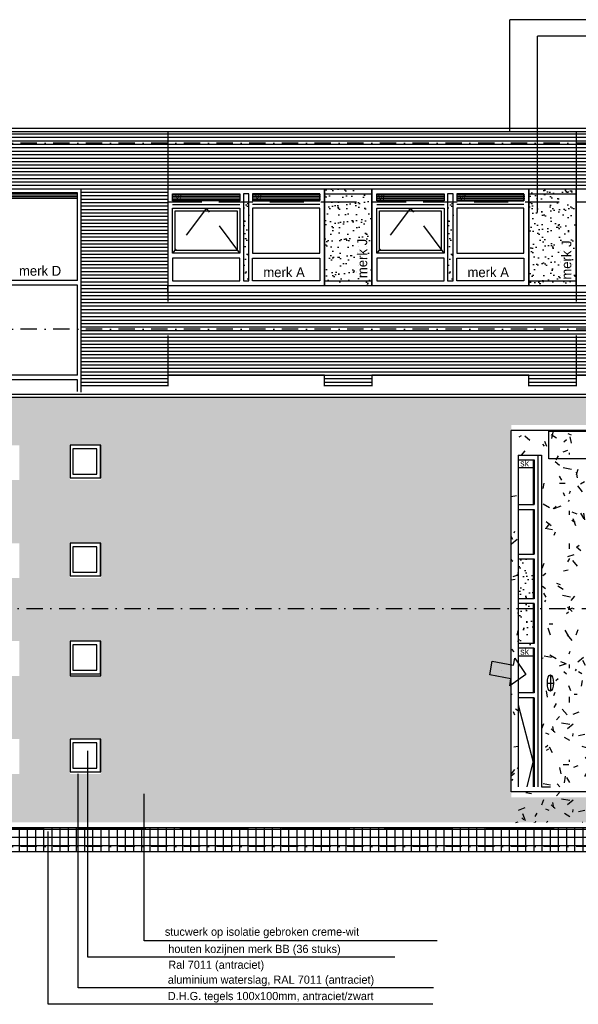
# Model space of a CAD drawing. Extents: x 0 to 140000, y 0 to 84100.
# Tile 16 of 48: x 28354 to 38614, y 41632 to 59721. Entities that reach past the tile are written whole.
import ezdxf
from ezdxf.enums import TextEntityAlignment as Align

# ---------------------------------------------------------------- set-up
doc = ezdxf.new("R2010")
doc.units = 0
doc.header["$LTSCALE"] = 100
doc.header["$MEASUREMENT"] = 0
for name, pattern in [('B0201', [50, 31.25, -6.25, 6.25, -6.25]), ('B0701', [9.375, 6.25, -3.125]), ('B0703', [18.75, 12.5, -6.25]), ('DASHDOTX2', [2, 1, -0.5, 0, -0.5]), ('TEGELS', [4, 2, -2])]:
    doc.linetypes.add(name, pattern=pattern)
doc.layers.get('0').update_dxf_attribs({"linetype": 'CONTINUOUS'})
for name, color, linetype in [('AA21----_BUITENWAND', 7, 'CONTINUOUS'), ('AA31----_BUITENKOZ', 7, 'CONTINUOUS'), ('AA31----_BUITENKOZIJ', 7, 'CONTINUOUS'), ('AL$0A---_WIJZIGINGEN', 2, 'CONTINUOUS'), ('AL$1A---_ALGEMEEN', 1, 'CONTINUOUS'), ('AL$7A---_STRAMIEN', 1, 'B0201'), ('AL$8A---_HULPLIJNEN', 1, 'CONTINUOUS'), ('AL11----_GRONDWERK', 4, 'CONTINUOUS'), ('AL21----_BUITENWAND', 2, 'CONTINUOUS'), ('AL31----_BUITENKOZ', 7, 'CONTINUOUS'), ('AL31----_BUITENKOZIJ', 7, 'CONTINUOUS'), ('AL32----_BINNENKOZ', 7, 'CONTINUOUS'), ('AT$0A---_WIJZIGINGEN', 7, 'CONTINUOUS'), ('AT$1A---_ALGEMEEN', 7, 'CONTINUOUS'), ('AT$1A---_TEKST', 2, 'CONTINUOUS'), ('DLLATATIE', 3, 'B0703'), ('NOODVERLICHTING', 2, 'CONTINUOUS'), ('VENTILATIE', 1, 'CONTINUOUS'), ('ZONWERING', 4, 'TEGELS')]:
    doc.layers.add(name, color=color, linetype=linetype)
doc.styles.add('00_100', font='B-GBP.shx', dxfattribs={"height": 120})
doc.styles.add('01_100', font='B-GBP.shx', dxfattribs={"height": 180})
doc.styles.add('02_100', font='B-GBP.shx', dxfattribs={"height": 250})
doc.styles.add('03_AT', font='B-GBP')
pattern_1 = [(0, (1224, 816), (748, 1292), [68, -1139, 51, -493, 102, -1207]), (10, (901, 1513), (457.165, 1616.95), [119, -289, 153, -901, 85, -1122]), (20, (731, 969), (756.335, 1252.199), [136, -935, 119, -697, 85, -544]), (30, (1224, 867), (-124.492, 1439.627), [85, -561, 68, -833, 51, -1105]), (40, (748, 1241), (191.737, 1226.099), [68, -748, 51, -476, 136, -867]), (50, (1003, 629), (-454.738, 1335.823), [34, -629, 85, -1037, 102, -527]), (60, (1054, 748), (-563.68, 1267.677), [85, -697, 34, -816, 68, -629]), (70, (867, 544), (-622.723, 1221.659), [51, -323, 102, -544, 68, -748]), (80, (952, 1547), (-1181.87, 933.41), [119, -748, 51, -884, 102, -833]), (90, (1054, 816), (-1496, 629), [102, -527, 68, -1037, 34, -1054]), (100, (782, 1343), (-1405.172, 822.49), [119, -663, 102, -544, 119, -1241]), (110, (663, 374), (-1362.495, 462.916), [136, -442, 68, -901, 102, -986]), (120, (204, 578), (-1624.35, 161.456), [85, -1139, 102, -527, 119, -697]), (130, (578, 204), (-1581.611, 403.841), [51, -374, 68, -731, 136, -952]), (140, (68, 1564), (-1250.049, -193.832), [102, -612, 119, -527, 68, -714]), (150, (1479, 102), (-1160.675, -684.348), [68, -476, 136, -1054, 119, -969]), (160, (357, 1054), (-1348.106, -920.43), [102, -714, 85, -646, 68, -1037]), (170, (459, 646), (-1221.983, -958.365), [153, -561, 102, -765, 136, -748])]

# ---------------------------------------------------------------- blocks, each defined once
blk = doc.blocks.new('AS00S005')
at = {"layer": 'AL$0A---_WIJZIGINGEN'}
blk.add_lwpolyline([(0, 0), (-5.12, -5.12), (-5.12, -2.56), (-13.06, -2.56), (-13.06, 2.56), (-5.12, 2.56), (-5.12, 5.12)], close=True, dxfattribs=at)
at = {"layer": 'AT$0A---_WIJZIGINGEN', "color": 3, "style": '03_AT'}
blk.add_attdef('NUMMER', text='', height=3.5, dxfattribs=at).set_placement((-8.98, -0.06), align=Align.MIDDLE)

msp = doc.modelspace()

# ---------------------------------------------------------------- hatches: boundary and pattern name
at = {"layer": 'AA21----_BUITENWAND'}
h = msp.add_hatch(dxfattribs=at)
h.set_pattern_fill('TEXTURE,_O', color=1, scale=1700, double=1)
h.set_pattern_definition(pattern_1)
h.paths.add_polyline_path([(37381, 52273.6), (44628.6, 52273.6), (44628.6, 52779.2), (16275.1, 52779.2), (16275.1, 48903.6), (37381, 48903.6)])
h.paths.add_polyline_path([(29841.7, 50103.6), (29841.7, 49503.6), (29841.7, 49463.6), (29278, 49463.6), (29278, 49503.6), (29278, 50103.6)], flags=16)
h.paths.add_polyline_path([(29841.7, 51263.6), (29278, 51263.6), (29278, 51303.6), (29278, 51903.6), (29841.7, 51903.6), (29841.7, 51303.6)], flags=16)
h.paths.add_polyline_path([(29805.6, 50036.6), (29805.6, 49570.6), (29369.4, 49570.6), (29369.4, 50036.6)], flags=0)
h.paths.add_polyline_path([(29805.6, 51370.6), (29369.4, 51370.6), (29369.4, 51836.6), (29805.6, 51836.6)], flags=0)
h.paths.add_polyline_path([(28345.2, 50103.6), (28345.2, 49503.6), (28345.2, 49463.6), (27783.9, 49463.6), (27783.9, 49503.6), (27783.9, 50103.6)], flags=16)
h.paths.add_polyline_path([(28345.2, 51263.6), (27783.9, 51263.6), (27783.9, 51303.6), (27783.9, 51903.6), (28345.2, 51903.6), (28345.2, 51303.6)], flags=16)
h.paths.add_polyline_path([(28309.8, 50036.6), (28309.8, 49570.6), (27876.7, 49570.6), (27876.7, 50036.6)], flags=0)
h.paths.add_polyline_path([(28309.8, 51370.6), (27876.7, 51370.6), (27876.7, 51836.6), (28309.8, 51836.6)], flags=0)
h.paths.add_polyline_path([(26856.3, 50103.6), (26856.3, 49503.6), (26856.3, 49463.6), (26301, 49463.6), (26301, 49503.6), (26301, 50103.6)], flags=16)
h.paths.add_polyline_path([(26856.3, 51263.6), (26301, 51263.6), (26301, 51303.6), (26301, 51903.6), (26856.3, 51903.6), (26856.3, 51303.6)], flags=16)
h.paths.add_polyline_path([(26823.7, 50036.6), (26823.7, 49570.6), (26393.6, 49570.6), (26393.6, 50036.6)], flags=0)
h.paths.add_polyline_path([(26823.7, 51370.6), (26393.6, 51370.6), (26393.6, 51836.6), (26823.7, 51836.6)], flags=0)
h.paths.add_polyline_path([(25378.3, 50103.6), (25378.3, 49503.6), (25378.3, 49463.6), (24826.5, 49463.6), (24826.5, 49503.6), (24826.5, 50103.6)], flags=16)
h.paths.add_polyline_path([(25378.3, 51263.6), (24826.5, 51263.6), (24826.5, 51303.6), (24826.5, 51903.6), (25378.3, 51903.6), (25378.3, 51303.6)], flags=16)
h.paths.add_polyline_path([(25346.5, 50036.6), (25346.5, 49570.6), (24922.8, 49570.6), (24922.8, 50036.6)], flags=0)
h.paths.add_polyline_path([(25346.5, 51370.6), (24922.8, 51370.6), (24922.8, 51836.6), (25346.5, 51836.6)], flags=0)
h.paths.add_polyline_path([(23911.8, 50103.6), (23911.8, 49503.6), (23911.8, 49463.6), (23362.9, 49463.6), (23362.9, 49503.6), (23362.9, 50103.6)], flags=16)
h.paths.add_polyline_path([(23911.8, 51263.6), (23362.9, 51263.6), (23362.9, 51303.6), (23362.9, 51903.6), (23911.8, 51903.6), (23911.8, 51303.6)], flags=16)
h.paths.add_polyline_path([(23882, 50036.6), (23882, 49570.6), (23457.4, 49570.6), (23457.4, 50036.6)], flags=0)
h.paths.add_polyline_path([(23882, 51370.6), (23457.4, 51370.6), (23457.4, 51836.6), (23882, 51836.6)], flags=0)
h.paths.add_polyline_path([(22456, 50103.6), (22456, 49503.6), (22456, 49463.6), (21912.8, 49463.6), (21912.8, 49503.6), (21912.8, 50103.6)], flags=16)
h.paths.add_polyline_path([(22456, 51263.6), (21912.8, 51263.6), (21912.8, 51303.6), (21912.8, 51903.6), (22456, 51903.6), (22456, 51303.6)], flags=16)
h.paths.add_polyline_path([(22428.2, 50036.6), (22428.2, 49570.6), (22007.6, 49570.6), (22007.6, 50036.6)], flags=0)
h.paths.add_polyline_path([(22428.2, 51370.6), (22007.6, 51370.6), (22007.6, 51836.6), (22428.2, 51836.6)], flags=0)
h.paths.add_polyline_path([(21012.7, 50103.6), (21012.7, 49503.6), (21012.7, 49463.6), (20472.6, 49463.6), (20472.6, 49503.6), (20472.6, 50103.6)], flags=16)
h.paths.add_polyline_path([(21012.7, 51263.6), (20472.6, 51263.6), (20472.6, 51303.6), (20472.6, 51903.6), (21012.7, 51903.6), (21012.7, 51303.6)], flags=16)
h.paths.add_polyline_path([(20987.1, 50036.6), (20987.1, 49570.6), (20568.4, 49570.6), (20568.4, 50036.6)], flags=0)
h.paths.add_polyline_path([(20987.1, 51370.6), (20568.4, 51370.6), (20568.4, 51836.6), (20987.1, 51836.6)], flags=0)
h.paths.add_polyline_path([(19581.4, 50103.6), (19581.4, 49503.6), (19581.4, 49463.6), (19045.5, 49463.6), (19045.5, 49503.6), (19045.5, 50103.6)], flags=16)
h.paths.add_polyline_path([(19581.4, 51263.6), (19045.5, 51263.6), (19045.5, 51303.6), (19045.5, 51903.6), (19581.4, 51903.6), (19581.4, 51303.6)], flags=16)
h.paths.add_polyline_path([(19556.4, 50036.6), (19556.4, 49570.6), (19142, 49570.6), (19142, 50036.6)], flags=0)
h.paths.add_polyline_path([(19556.4, 51370.6), (19142, 51370.6), (19142, 51836.6), (19556.4, 51836.6)], flags=0)
h.paths.add_polyline_path([(18213, 50103.6), (18213, 49503.6), (18213, 49463.6), (17683.4, 49463.6), (17683.4, 49503.6), (17683.4, 50103.6)], flags=16)
h.paths.add_polyline_path([(18213, 51263.6), (17683.4, 51263.6), (17683.4, 51303.6), (17683.4, 51903.6), (18213, 51903.6), (18213, 51303.6)], flags=16)
h.paths.add_polyline_path([(18188.7, 50036.6), (18188.7, 49570.6), (17776.6, 49570.6), (17776.6, 50036.6)], flags=0)
h.paths.add_polyline_path([(18188.7, 51370.6), (17776.6, 51370.6), (17776.6, 51836.6), (18188.7, 51836.6)], flags=0)
h.paths.add_polyline_path([(37381, 48903.6), (16275.1, 48903.6), (16275.1, 44973.6), (29602.7, 44973.6), (29602.7, 45863.6), (29278, 45863.6), (29278, 45903.6), (29278, 46503.6), (29841.7, 46503.6), (29841.7, 45903.6), (29841.7, 45863.6), (29602.7, 45863.6), (29602.7, 44973.6), (42718.9, 44973.6), (42718.9, 45433.6), (37381, 45433.6)])
h.paths.add_polyline_path([(29841.7, 47663.6), (29278, 47663.6), (29278, 47703.6), (29278, 48303.6), (29841.7, 48303.6), (29841.7, 47703.6)], flags=16)
h.paths.add_polyline_path([(29805.6, 47770.6), (29369.4, 47770.6), (29369.4, 48236.6), (29805.6, 48236.6)], flags=0)
h.paths.add_polyline_path([(28345.2, 47663.6), (27783.9, 47663.6), (27783.9, 47703.6), (27783.9, 48303.6), (28345.2, 48303.6), (28345.2, 47703.6)], flags=16)
h.paths.add_polyline_path([(28309.8, 47770.6), (27876.7, 47770.6), (27876.7, 48236.6), (28309.8, 48236.6)], flags=0)
h.paths.add_polyline_path([(28345.2, 46503.6), (28345.2, 45903.6), (28345.2, 45863.6), (27783.9, 45863.6), (27783.9, 45903.6), (27783.9, 46503.6)], flags=16)
h.paths.add_polyline_path([(28309.8, 46436.6), (28309.8, 45970.6), (27876.7, 45970.6), (27876.7, 46436.6)], flags=0)
h.paths.add_polyline_path([(26856.3, 47663.6), (26301, 47663.6), (26301, 47703.6), (26301, 48303.6), (26856.3, 48303.6), (26856.3, 47703.6)], flags=16)
h.paths.add_polyline_path([(26823.7, 47770.6), (26393.6, 47770.6), (26393.6, 48236.6), (26823.7, 48236.6)], flags=0)
h.paths.add_polyline_path([(26856.3, 46503.6), (26856.3, 45903.6), (26856.3, 45863.6), (26301, 45863.6), (26301, 45903.6), (26301, 46503.6)], flags=16)
h.paths.add_polyline_path([(26823.7, 46436.6), (26823.7, 45970.6), (26393.6, 45970.6), (26393.6, 46436.6)], flags=0)
h.paths.add_polyline_path([(25378.3, 47663.6), (24826.5, 47663.6), (24826.5, 47703.6), (24826.5, 48303.6), (25378.3, 48303.6), (25378.3, 47703.6)], flags=16)
h.paths.add_polyline_path([(25346.5, 47770.6), (24922.8, 47770.6), (24922.8, 48236.6), (25346.5, 48236.6)], flags=0)
h.paths.add_polyline_path([(25378.3, 46503.6), (25378.3, 45903.6), (25378.3, 45863.6), (24826.5, 45863.6), (24826.5, 45903.6), (24826.5, 46503.6)], flags=16)
h.paths.add_polyline_path([(25346.5, 46436.6), (25346.5, 45970.6), (24922.8, 45970.6), (24922.8, 46436.6)], flags=0)
h.paths.add_polyline_path([(23911.8, 47663.6), (23362.9, 47663.6), (23362.9, 47703.6), (23362.9, 48303.6), (23911.8, 48303.6), (23911.8, 47703.6)], flags=16)
h.paths.add_polyline_path([(23911.8, 46503.6), (23911.8, 45903.6), (23911.8, 45863.6), (23362.9, 45863.6), (23362.9, 45903.6), (23362.9, 46503.6)], flags=16)
h.paths.add_polyline_path([(23882, 47770.6), (23457.4, 47770.6), (23457.4, 48236.6), (23882, 48236.6)], flags=0)
h.paths.add_polyline_path([(23882, 46436.6), (23882, 45970.6), (23457.4, 45970.6), (23457.4, 46436.6)], flags=0)
h.paths.add_polyline_path([(22456, 47663.6), (21912.8, 47663.6), (21912.8, 47703.6), (21912.8, 48303.6), (22456, 48303.6), (22456, 47703.6)], flags=16)
h.paths.add_polyline_path([(22456, 46503.6), (22456, 45903.6), (22456, 45863.6), (21912.8, 45863.6), (21912.8, 45903.6), (21912.8, 46503.6)], flags=16)
h.paths.add_polyline_path([(22428.2, 47770.6), (22007.6, 47770.6), (22007.6, 48236.6), (22428.2, 48236.6)], flags=0)
h.paths.add_polyline_path([(22428.2, 46436.6), (22428.2, 45970.6), (22007.6, 45970.6), (22007.6, 46436.6)], flags=0)
h.paths.add_polyline_path([(21012.7, 47663.6), (20472.6, 47663.6), (20472.6, 47703.6), (20472.6, 48303.6), (21012.7, 48303.6), (21012.7, 47703.6)], flags=16)
h.paths.add_polyline_path([(21012.7, 46503.6), (21012.7, 45903.6), (21012.7, 45863.6), (20472.6, 45863.6), (20472.6, 45903.6), (20472.6, 46503.6)], flags=16)
h.paths.add_polyline_path([(20987.1, 47770.6), (20568.4, 47770.6), (20568.4, 48236.6), (20987.1, 48236.6)], flags=0)
h.paths.add_polyline_path([(20987.1, 46436.6), (20987.1, 45970.6), (20568.4, 45970.6), (20568.4, 46436.6)], flags=0)
h.paths.add_polyline_path([(19581.4, 47663.6), (19045.5, 47663.6), (19045.5, 47703.6), (19045.5, 48303.6), (19581.4, 48303.6), (19581.4, 47703.6)], flags=16)
h.paths.add_polyline_path([(19581.4, 46503.6), (19581.4, 45903.6), (19581.4, 45863.6), (19045.5, 45863.6), (19045.5, 45903.6), (19045.5, 46503.6)], flags=16)
h.paths.add_polyline_path([(19556.4, 47770.6), (19142, 47770.6), (19142, 48236.6), (19556.4, 48236.6)], flags=0)
h.paths.add_polyline_path([(19556.4, 46436.6), (19556.4, 45970.6), (19142, 45970.6), (19142, 46436.6)], flags=0)
h.paths.add_polyline_path([(18213, 47663.6), (17683.4, 47663.6), (17683.4, 47703.6), (17683.4, 48303.6), (18213, 48303.6), (18213, 47703.6)], flags=16)
h.paths.add_polyline_path([(18213, 46503.6), (18213, 45903.6), (18213, 45863.6), (17683.4, 45863.6), (17683.4, 45903.6), (17683.4, 46503.6)], flags=16)
h.paths.add_polyline_path([(18188.7, 47770.6), (17776.6, 47770.6), (17776.6, 48236.6), (18188.7, 48236.6)], flags=0)
h.paths.add_polyline_path([(18188.7, 46436.6), (18188.7, 45970.6), (17776.6, 45970.6), (17776.6, 46436.6)], flags=0)
h = msp.add_hatch(dxfattribs=at)
h.set_pattern_fill('TEXTURE', color=42, scale=1700, style=0)
h.set_pattern_definition(pattern_1)
h.paths.add_polyline_path([(37506.9, 45633.6), (37381, 45633.6), (37381, 52173.6), (39259.4, 52173.6), (39259.4, 45626.6), (37940.2, 45625.1), (37940.2, 51721.7), (37506.9, 51721.7)])
at = {"layer": 'AA31----_BUITENKOZ'}
h = msp.add_hatch(dxfattribs=at)
h.set_pattern_fill('AR-SAND', color=1, scale=122, style=0)
h.paths.add_polyline_path([(33954.1, 54836.9), (34824.1, 54836.9), (34824.1, 56376.2), (33954.1, 56376.2)])
h.paths.add_polyline_path([(33954.1, 56610.3), (33954.1, 56376.2), (34824.1, 56376.2), (34824.1, 56610.3)])
h.paths.add_polyline_path([(34780.9, 54928.4), (34780.9, 55918.4), (34510.9, 55918.4), (34510.9, 54928.4)], flags=24)
h = msp.add_hatch(dxfattribs=at)
h.set_pattern_fill('AR-SAND', color=1, scale=122, style=0)
h.set_pattern_definition([(37.5, (18750, 1226.47), (-7.6852, 235.0725), [0, -185.44, 0, -207.4, 0, -198.25]), (7.5, (18750, 1226.47), (215.9128, 344.3018), [0, -100.04, 0, -167.14, 0, -64.05]), (327.5, (18599.94, 1226.47), (379.9253, 0.6904), [0, -61, 0, -219.6, 0, -286.7]), (317.5, (18599.94, 1226.47), (366.7474, 107.0764), [0, -30.5, 0, -143.96, 0, -164.7])])
h.paths.add_polyline_path([(38574.1, 56610.6), (37704.1, 56610.6), (37704.1, 54836.9), (38574.1, 54836.9)])
h.paths.add_polyline_path([(38530.9, 54899.1), (38530.9, 55889.1), (38260.9, 55889.1), (38260.9, 54899.1)], flags=24)
h = msp.add_hatch(dxfattribs=at)
h.set_pattern_fill('AR-SAND', color=42, scale=122, style=0)
h.set_pattern_definition([(37.5, (-21829.72, -27575.22), (-7.6852, 235.0725), [0, -185.44, 0, -207.4, 0, -198.25]), (7.5, (-21829.72, -27575.22), (215.9128, 344.3018), [0, -100.04, 0, -167.14, 0, -64.05]), (327.5, (-21979.78, -27575.22), (379.9253, 0.6904), [0, -61, 0, -219.6, 0, -286.7]), (317.5, (-21979.78, -27575.22), (366.7474, 107.0764), [0, -30.5, 0, -143.96, 0, -164.7])])
h.paths.add_polyline_path([(32564.1, 56416.6), (32464.1, 56416.6), (32464.1, 54903.9), (32564.1, 54903.9)])
h = msp.add_hatch(dxfattribs=at)
h.set_pattern_fill('AR-SAND', color=42, scale=122, style=0)
h.set_pattern_definition([(37.5, (-18079.72, -27575.22), (-7.6852, 235.0725), [0, -185.44, 0, -207.4, 0, -198.25]), (7.5, (-18079.72, -27575.22), (215.9128, 344.3018), [0, -100.04, 0, -167.14, 0, -64.05]), (327.5, (-18229.78, -27575.22), (379.9253, 0.6904), [0, -61, 0, -219.6, 0, -286.7]), (317.5, (-18229.78, -27575.22), (366.7474, 107.0764), [0, -30.5, 0, -143.96, 0, -164.7])])
h.paths.add_polyline_path([(36314.1, 56416.6), (36214.1, 56416.6), (36214.1, 54903.9), (36314.1, 54903.9)])
h = msp.add_hatch(dxfattribs=at)
h.set_pattern_fill('AR-SAND', color=256, scale=122, style=0)
h.paths.add_polyline_path([(37783.1, 49813.6), (37506.9, 49813.6), (37506.9, 49040.6), (37783.1, 49040.6)])
h.paths.add_polyline_path([(37783.1, 48903.6), (37506.9, 48903.6), (37506.9, 48220.6), (37783.1, 48220.6)])
h.paths.add_polyline_path([(37783.1, 48993.6), (37506.9, 48993.6), (37506.9, 48903.6), (37783.1, 48903.6)])
at = {"layer": 'AA31----_BUITENKOZIJ'}
h = msp.add_hatch(dxfattribs=at)
h.set_pattern_fill('TEXTURE,_O', color=1, scale=1700, double=1)
h.set_pattern_definition([(0, (1224, -580.5), (748, 1292), [68, -1139, 51, -493, 102, -1207]), (10, (901, 116.5), (457.165, 1616.95), [119, -289, 153, -901, 85, -1122]), (20, (731, -427.5), (756.335, 1252.199), [136, -935, 119, -697, 85, -544]), (30, (1224, -529.5), (-124.492, 1439.627), [85, -561, 68, -833, 51, -1105]), (40, (748, -155.5), (191.737, 1226.099), [68, -748, 51, -476, 136, -867]), (50, (1003, -767.5), (-454.738, 1335.823), [34, -629, 85, -1037, 102, -527]), (60, (1054, -648.5), (-563.68, 1267.677), [85, -697, 34, -816, 68, -629]), (70, (867, -852.5), (-622.723, 1221.659), [51, -323, 102, -544, 68, -748]), (80, (952, 150.5), (-1181.87, 933.41), [119, -748, 51, -884, 102, -833]), (90, (1054, -580.5), (-1496, 629), [102, -527, 68, -1037, 34, -1054]), (100, (782, -53.5), (-1405.172, 822.49), [119, -663, 102, -544, 119, -1241]), (110, (663, -1022.5), (-1362.495, 462.916), [136, -442, 68, -901, 102, -986]), (120, (204, -818.5), (-1624.35, 161.456), [85, -1139, 102, -527, 119, -697]), (130, (578, -1192.5), (-1581.61, 403.841), [51, -374, 68, -731, 136, -952]), (140, (68, 167.5), (-1250.049, -193.832), [102, -612, 119, -527, 68, -714]), (150, (1479, -1294.5), (-1160.675, -684.348), [68, -476, 136, -1054, 119, -969]), (160, (357, -342.5), (-1348.106, -920.43), [102, -714, 85, -646, 68, -1037]), (170, (459, -750.5), (-1221.983, -958.365), [153, -561, 102, -765, 136, -748])])
h.paths.add_polyline_path([(41406.9, 45533.6), (37381, 45533.6), (37381, 44973.6), (41406.9, 44973.6)])
h.paths.add_polyline_path([(43521, 45533.6), (41406.9, 45533.6), (41406.9, 44973.6), (43521, 44973.6)])
h = msp.add_hatch(dxfattribs=at)
h.set_pattern_fill('U,_O', color=42, scale=150, double=1, pattern_type=0)
h.set_pattern_definition([(0, (0, 0), (0, 150), []), (90, (0, 0), (-150, 9e-15), [])])
h.paths.add_polyline_path([(16295.1, 44433.6), (16295.1, 44873.6), (97759.3, 44873.6), (97759.3, 44433.6)])
at = {"layer": 'AL31----_BUITENKOZ'}
h = msp.add_hatch(dxfattribs=at)
h.set_pattern_fill('AR-SAND', color=42, scale=122, style=0)
h.set_pattern_definition([(37.5, (-21829.72, -27575.22), (-7.6852, 235.0725), [0, -185.44, 0, -207.4, 0, -198.25]), (7.5, (-21829.72, -27575.22), (215.9128, 344.3018), [0, -100.04, 0, -167.14, 0, -64.05]), (327.5, (-21979.78, -27575.22), (379.9253, 0.6904), [0, -61, 0, -219.6, 0, -286.7]), (317.5, (-21979.78, -27575.22), (366.7474, 107.0764), [0, -30.5, 0, -143.96, 0, -164.7])])
h.paths.add_polyline_path([(32564.1, 56416.6), (32464.1, 56416.6), (32464.1, 54903.9), (32564.1, 54903.9)])
h = msp.add_hatch(dxfattribs=at)
h.set_pattern_fill('AR-SAND', color=42, scale=122, style=0)
h.set_pattern_definition([(37.5, (-18079.72, -27575.22), (-7.6852, 235.0725), [0, -185.44, 0, -207.4, 0, -198.25]), (7.5, (-18079.72, -27575.22), (215.9128, 344.3018), [0, -100.04, 0, -167.14, 0, -64.05]), (327.5, (-18229.78, -27575.22), (379.9253, 0.6904), [0, -61, 0, -219.6, 0, -286.7]), (317.5, (-18229.78, -27575.22), (366.7474, 107.0764), [0, -30.5, 0, -143.96, 0, -164.7])])
h.paths.add_polyline_path([(36314.1, 56416.6), (36214.1, 56416.6), (36214.1, 54903.9), (36314.1, 54903.9)])
at = {"layer": 'VENTILATIE'}
h = msp.add_hatch(dxfattribs=at)
h.set_pattern_fill('LINE', color=42, scale=250, style=0)
h.set_pattern_definition([(0, (-7096.43, -147.6), (0, 31.25), [])])
h.paths.add_polyline_path([(32411.2, 56393.8), (32411.2, 56520.8), (31155.2, 56520.8), (31155.2, 56393.8)])
h = msp.add_hatch(dxfattribs=at)
h.set_pattern_fill('LINE', color=42, scale=250, style=0)
h.set_pattern_definition([(0, (-5627.43, -147.6), (0, 31.25), [])])
h.paths.add_polyline_path([(33880.2, 56393.8), (33880.2, 56520.8), (32624.2, 56520.8), (32624.2, 56393.8)])
h = msp.add_hatch(dxfattribs=at)
h.set_pattern_fill('LINE', color=42, scale=250, style=0)
h.set_pattern_definition([(0, (-3350.688, -149.635), (0, 31.25), [])])
h.paths.add_polyline_path([(36156.9, 56391.7), (36156.9, 56518.7), (34900.9, 56518.7), (34900.9, 56391.7)])
h = msp.add_hatch(dxfattribs=at)
h.set_pattern_fill('LINE', color=42, scale=250, style=0)
h.set_pattern_definition([(0, (-1877.867, -149.635), (0, 31.25), [])])
h.paths.add_polyline_path([(37629.7, 56391.7), (37629.7, 56518.7), (36373.7, 56518.7), (36373.7, 56391.7)])

# ---------------------------------------------------------------- linework, layer by layer
at = {"layer": 'AL$1A---_ALGEMEEN'}
for p, q in [((46923.2, 59721.4), (37356.6, 59721.4)), ((37356.6, 57665.4), (37356.6, 59721.4)), ((37867, 56181.9), (37867, 59417)), ((46395.2, 59417), (37867, 59417)), ((29602.7, 42497.2), (29602.7, 46288.4)), ((29425.9, 41931.9), (29425.9, 45863.6)), ((30640, 42800.1), (30640, 45496.4)), ((28877.8, 41631.5), (28877.8, 44803.5)), ((36020.3, 42800.1), (30640, 42800.1)), ((35243.6, 42497.2), (29602.7, 42497.2)), ((35952.4, 41931.9), (29425.9, 41931.9)), ((35943.5, 41631.5), (28877.8, 41631.5))]:
    msp.add_line(p, q, dxfattribs=at)
at = {"layer": 'AL$7A---_STRAMIEN', "color": 1, "linetype": 'DASHDOTX2', "ltscale": 3}
for p, q in [((130687.3, 57453.6), (9272.8, 57453.6)), ((130687.3, 54033.6), (9272.8, 54033.6)), ((9272.8, 48903.6), (97092.8, 48903.6)), ((130687.3, 44533.6), (9272.8, 44533.6))]:
    msp.add_line(p, q, dxfattribs=at)
at = {"layer": 'AL$8A---_HULPLIJNEN'}
msp.add_line((37940.2, 45625.1), (38100.2, 45625.1), dxfattribs=at)
at = {"layer": 'AL11----_GRONDWERK'}
msp.add_line((139000, 44433.6), (1000, 44433.6), dxfattribs=at)
at = {"layer": 'AL21----_BUITENWAND'}
for p, q in [((103633.3, 57722.3), (11539.1, 57722.3)), ((11539.1, 57667.8), (103633.3, 57667.8)), ((97809.3, 52833.6), (16245.1, 52833.6)), ((97809.3, 52779.2), (16245.1, 52779.2))]:
    msp.add_line(p, q, dxfattribs=at)
at = {"layer": 'AL21----_BUITENWAND', "color": 42}
for p, q in [((11569.1, 57623.6), (103554.9, 57623.6)), ((11569.1, 57560.3), (103554.9, 57560.3)), ((11569.1, 57496.9), (103554.9, 57496.9)), ((11569.1, 57433.6), (103554.9, 57433.6)), ((11569.1, 57370.3), (103554.9, 57370.3)), ((11569.1, 57306.9), (103554.9, 57306.9)), ((11569.1, 57243.6), (103554.9, 57243.6)), ((11569.1, 57180.3), (103554.9, 57180.3)), ((11569.1, 57116.9), (103554.9, 57116.9)), ((11569.1, 57053.6), (103554.9, 57053.6)), ((103554.9, 56990.3), (11569.1, 56990.3)), ((103554.9, 56926.9), (11569.1, 56926.9)), ((103554.9, 56863.6), (11569.1, 56863.6)), ((103554.9, 56800.3), (11569.1, 56800.3)), ((103554.9, 56736.9), (11569.1, 56736.9)), ((103554.9, 56673.6), (11569.1, 56673.6)), ((103554.9, 56610.3), (11569.1, 56610.3)), ((31074.1, 56546.9), (29484.1, 56546.9)), ((31074.1, 56483.6), (29484.1, 56483.6)), ((31074.1, 56420.3), (29484.1, 56420.3)), ((31074.1, 56356.9), (29484.1, 56356.9)), ((31074.1, 56293.6), (29484.1, 56293.6)), ((31074.1, 56230.3), (29484.1, 56230.3)), ((31074.1, 56166.9), (29484.1, 56166.9)), ((31074.1, 56103.6), (29484.1, 56103.6)), ((31074.1, 56040.3), (29484.1, 56040.3)), ((31074.1, 55976.9), (29484.1, 55976.9)), ((31074.1, 55913.6), (29484.1, 55913.6)), ((31074.1, 55850.3), (29484.1, 55850.3)), ((31074.1, 55786.9), (29484.1, 55786.9)), ((31074.1, 55723.6), (29484.1, 55723.6)), ((31074.1, 55660.3), (29484.1, 55660.3)), ((31074.1, 55596.9), (29484.1, 55596.9)), ((31074.1, 55533.6), (29484.1, 55533.6)), ((31074.1, 55470.3), (29484.1, 55470.3)), ((31074.1, 55406.9), (29484.1, 55406.9)), ((31074.1, 55343.6), (29484.1, 55343.6)), ((31074.1, 55280.3), (29484.1, 55280.3)), ((31074.1, 55216.9), (29484.1, 55216.9)), ((31074.1, 55153.6), (29484.1, 55153.6)), ((31074.1, 55090.3), (29484.1, 55090.3)), ((31074.1, 55026.9), (29484.1, 55026.9)), ((31074.1, 54963.6), (29484.1, 54963.6)), ((31074.1, 54900.3), (29484.1, 54900.3)), ((31074.1, 54836.9), (29484.1, 54836.9)), ((31074.1, 54773.6), (29484.1, 54773.6)), ((76794.1, 54710.3), (29484.1, 54710.3)), ((76794.1, 54646.9), (29484.1, 54646.9)), ((76794.1, 54583.6), (29484.1, 54583.6)), ((76794.1, 54520.3), (29484.1, 54520.3)), ((76794.1, 54456.9), (29484.1, 54456.9)), ((76794.1, 54393.6), (29484.1, 54393.6)), ((76794.1, 54330.3), (29484.1, 54330.3)), ((29484.1, 54266.9), (76794.1, 54266.9)), ((29484.1, 54203.6), (76794.1, 54203.6)), ((29484.1, 54140.3), (76794.1, 54140.3)), ((29484.1, 53950.3), (76794.1, 53950.3)), ((29485, 54013.6), (76794.1, 54013.6)), ((29492.4, 54076.9), (76794.1, 54076.9)), ((29484.1, 53886.9), (76794.1, 53886.9)), ((29484.1, 53823.6), (76794.1, 53823.6)), ((29484.1, 53760.3), (76794.1, 53760.3)), ((29484.1, 53696.9), (76794.1, 53696.9)), ((29484.1, 53633.6), (76794.1, 53633.6)), ((29484.1, 53570.3), (76794.1, 53570.3)), ((29484.1, 53506.9), (76794.1, 53506.9)), ((29484.1, 53443.6), (76794.1, 53443.6)), ((29484.1, 53380.3), (76794.1, 53380.3)), ((29484.1, 53316.9), (76794.1, 53316.9)), ((29484.1, 53253.6), (76794.1, 53253.6)), ((29484.1, 53190.3), (76794.1, 53190.3)), ((29484.1, 53126.9), (31074.1, 53126.9)), ((29484.1, 53063.6), (31074.1, 53063.6)), ((33954.1, 53126.9), (34824.1, 53126.9)), ((33954.1, 53063.6), (34824.1, 53063.6)), ((37704.1, 53126.9), (38574.1, 53126.9)), ((37704.1, 53063.6), (38574.1, 53063.6)), ((29484.1, 53000.3), (31074.1, 53000.3)), ((33954.1, 53000.3), (34824.1, 53000.3)), ((37704.1, 53000.3), (38574.1, 53000.3))]:
    msp.add_line(p, q, dxfattribs=at)
at = {"layer": 'AL21----_BUITENWAND', "color": 3}
for p, q in [((37381, 45533.6), (37381, 52173.6)), ((97392.3, 52173.6), (37381, 52173.6)), ((97392.3, 45533.6), (37381, 45533.6)), ((97779.3, 44873.6), (16275.1, 44873.6))]:
    msp.add_line(p, q, dxfattribs=at)
at = {"layer": 'AL21----_BUITENWAND', "color": 42}
msp.add_lwpolyline([(31074.1, 54836.9), (41454.1, 54836.9), (41454.1, 54710.3), (31074.1, 54710.3)], close=True, dxfattribs=at)
at = {"layer": 'AL31----_BUITENKOZ', "color": 42}
for p, q in [((29484.1, 56610.3), (28044.1, 56610.3)), ((29417.1, 56543.3), (28111.1, 56543.3)), ((29417.1, 54929.3), (29417.1, 56543.3)), ((29484.1, 52880.2), (29484.1, 56610.3)), ((33954.1, 56522.6), (34824.1, 56522.6)), ((37704.1, 56522.6), (38574.1, 56522.6)), ((31162.1, 56328.6), (32397.1, 56328.6)), ((33866.1, 56328.6), (32631.1, 56328.6)), ((34912.1, 56328.6), (36147.1, 56328.6)), ((37616.1, 56328.6), (36381.1, 56328.6)), ((29417.1, 54929.3), (28111.1, 54929.3)), ((29417.1, 54841.3), (28111.1, 54841.3)), ((29417.1, 53190.3), (29417.1, 54841.3)), ((31074.1, 54836.9), (31074.1, 54836.9)), ((33954.1, 54924.9), (34824.1, 54924.9)), ((33954.1, 54836.9), (33954.1, 54836.9)), ((33954.1, 54836.9), (33954.1, 54836.9)), ((34824.1, 54836.9), (34824.1, 54836.9)), ((37704.1, 54924.9), (38574.1, 54924.9)), ((37704.1, 54836.9), (37704.1, 54836.9)), ((37704.1, 54836.9), (37704.1, 54836.9)), ((38574.1, 54836.9), (38574.1, 54836.9)), ((29417.1, 53190.3), (28111.1, 53190.3)), ((29417.1, 53102.3), (28111.1, 53102.3)), ((29417.1, 52890.4), (29417.1, 53102.3))]:
    msp.add_line(p, q, dxfattribs=at)
at = {"layer": 'AL31----_BUITENKOZ', "color": 42, "linetype": 'B0701'}
for p, q in [((31783.6, 56261.6), (31162.1, 55429.9)), ((32397.1, 55429.9), (31783.6, 56261.6)), ((35533.6, 56261.6), (34912.1, 55429.9)), ((36147.1, 55429.9), (35533.6, 56261.6))]:
    msp.add_line(p, q, dxfattribs=at)
at = {"layer": 'AL31----_BUITENKOZ', "color": 1}
for p in [(37506.9, 47130.6), (37677.5, 45625.1)]:
    msp.add_line(p, (37783.4, 46079.1), dxfattribs=at)
at = {"layer": 'AL31----_BUITENKOZ', "color": 42}
for points in [[(33954.1, 54836.9), (33954.1, 56610.6), (31074.1, 56610.6), (31074.1, 56610.6), (31074.1, 54836.9)], [(31162.1, 56395.6), (31162.1, 56522.6), (32397.1, 56522.6), (32397.1, 56395.6)], [(32564.1, 56522.6), (32464.1, 56522.6), (32464.1, 54924.9), (32564.1, 54924.9)], [(33866.1, 56395.6), (33866.1, 56522.6), (32631.1, 56522.6), (32631.1, 56395.6)], [(33954.1, 54836.9), (34824.1, 54836.9), (34824.1, 56610.6), (33954.1, 56610.6)], [(37704.1, 54836.9), (37704.1, 56610.6), (34824.1, 56610.6), (34824.1, 56610.6), (34824.1, 54836.9)], [(34912.1, 56395.6), (34912.1, 56522.6), (36147.1, 56522.6), (36147.1, 56395.6)], [(36314.1, 56522.6), (36214.1, 56522.6), (36214.1, 54924.9), (36314.1, 54924.9)], [(37616.1, 56395.6), (37616.1, 56522.6), (36381.1, 56522.6), (36381.1, 56395.6)], [(37704.1, 54836.9), (38574.1, 54836.9), (38574.1, 56610.6), (37704.1, 56610.6)], [(41454.1, 54836.9), (41454.1, 56610.6), (38574.1, 56610.6), (38574.1, 56610.6), (38574.1, 54836.9)], [(31162.1, 55429.9), (31162.1, 56261.6), (32397.1, 56261.6), (32397.1, 55429.9)], [(33866.1, 55429.9), (33866.1, 56261.6), (32631.1, 56261.6), (32631.1, 55429.9)], [(34912.1, 55429.9), (34912.1, 56261.6), (36147.1, 56261.6), (36147.1, 55429.9)], [(37616.1, 55429.9), (37616.1, 56261.6), (36381.1, 56261.6), (36381.1, 55429.9)], [(31212.1, 55479.9), (31212.1, 56211.6), (32347.1, 56211.6), (32347.1, 55479.9)], [(34962.1, 55479.9), (34962.1, 56211.6), (36097.1, 56211.6), (36097.1, 55479.9)], [(31162.1, 55341.9), (31162.1, 54924.9), (32397.1, 54924.9), (32397.1, 55341.9)], [(33866.1, 55341.9), (33866.1, 54924.9), (32631.1, 54924.9), (32631.1, 55341.9)], [(34912.1, 55341.9), (34912.1, 54924.9), (36147.1, 54924.9), (36147.1, 55341.9)], [(37616.1, 55341.9), (37616.1, 54924.9), (36381.1, 54924.9), (36381.1, 55341.9)]]:
    msp.add_lwpolyline(points, close=True, dxfattribs=at)
for points in [[(33954.1, 52986.3), (33954.1, 53190.3), (31074.1, 53190.3), (31074.1, 53190.3), (31074.1, 52986.3)], [(37704.1, 52986.3), (37704.1, 53190.3), (34824.1, 53190.3), (34824.1, 53190.3), (34824.1, 52986.3)], [(41454.1, 52986.3), (41454.1, 53190.3), (38574.1, 53190.3), (38574.1, 53190.3), (38574.1, 52986.3)]]:
    msp.add_lwpolyline(points, dxfattribs=at)
at = {"layer": 'AL31----_BUITENKOZ'}
for points in [[(29278, 51303.6), (29841.7, 51303.6), (29841.7, 51903.6), (29278, 51903.6)], [(29331.6, 51370.6), (29767.8, 51370.6), (29767.8, 51836.6), (29331.6, 51836.6)], [(29278, 49503.6), (29841.7, 49503.6), (29841.7, 50103.6), (29278, 50103.6)], [(29331.6, 49570.6), (29767.8, 49570.6), (29767.8, 50036.6), (29331.6, 50036.6)], [(29278, 47703.6), (29841.7, 47703.6), (29841.7, 48303.6), (29278, 48303.6)], [(29331.6, 47770.6), (29767.8, 47770.6), (29767.8, 48236.6), (29331.6, 48236.6)], [(29278, 45903.6), (29841.7, 45903.6), (29841.7, 46503.6), (29278, 46503.6)], [(29331.6, 45970.6), (29767.8, 45970.6), (29767.8, 46436.6), (29331.6, 46436.6)]]:
    msp.add_lwpolyline(points, close=True, dxfattribs=at)
for points in [[(29834.9, 51903.6), (29834.9, 51303.6)], [(29834.9, 50103.6), (29834.9, 49503.6)], [(29834.9, 48303.6), (29834.9, 47703.6)], [(29834.9, 46503.6), (29834.9, 45903.6)]]:
    msp.add_lwpolyline(points, dxfattribs=at)
at = {"layer": 'AL31----_BUITENKOZ', "color": 1}
msp.add_lwpolyline([(29278, 47703.6), (29278, 47663.6), (29841.7, 47663.6), (29841.7, 47703.6)], dxfattribs=at)
at = {"layer": 'AL31----_BUITENKOZIJ'}
for p, q in [((37506.9, 51721.7), (37506.9, 45633.6)), ((37506.9, 51721.7), (37872.3, 51721.7)), ((37506.9, 51633.7), (37801.6, 51633.7)), ((37783.1, 51633.7), (37783.1, 50811.7)), ((37801.6, 51633.7), (37801.6, 50811.7)), ((37872.3, 51721.7), (37872.3, 45633.6)), ((37506.9, 50811.7), (37801.6, 50811.7)), ((37506.9, 50723.7), (37801.6, 50723.7)), ((37783.1, 50723.7), (37783.1, 49901.7)), ((37801.6, 50723.7), (37801.6, 49901.7)), ((37506.9, 49901.7), (37801.6, 49901.7)), ((37506.9, 49813.7), (37801.6, 49813.7)), ((37783.1, 49813.7), (37783.1, 49081.7)), ((37801.6, 49813.7), (37801.6, 49081.7)), ((37801.6, 49081.7), (37506.9, 49081.7)), ((37801.6, 48993.7), (37506.9, 48993.7)), ((37783.1, 48993.7), (37783.1, 48262.4)), ((37801.6, 48993.7), (37801.6, 48262.4)), ((37801.6, 48262.4), (37506.9, 48262.4)), ((37801.6, 48174.4), (37506.9, 48174.4)), ((37783.1, 48174.4), (37783.1, 47351.7)), ((37801.6, 48174.4), (37801.6, 47351.7)), ((37801.6, 47351.7), (37506.9, 47351.7)), ((37801.6, 47263.7), (37506.9, 47263.7)), ((37783.1, 47263.7), (37783.1, 45633.6)), ((37801.6, 47263.7), (37801.6, 45633.6)), ((37506.9, 45633.6), (37506.9, 45625.1)), ((37783.1, 45633.6), (37783.1, 45625.1)), ((37801.6, 45633.6), (37801.6, 45625.1)), ((37872.3, 45633.6), (37872.3, 45625.1))]:
    msp.add_line(p, q, dxfattribs=at)
msp.add_lwpolyline([(37872.3, 51721.7), (37940.2, 51721.7), (37940.2, 45625.1)], dxfattribs=at)
at = {"layer": 'AL32----_BINNENKOZ'}
for p, q in [((37783.1, 51488.2), (37506.9, 51488.2)), ((37783.1, 48029), (37506.9, 48029))]:
    msp.add_line(p, q, dxfattribs=at)
at = {"layer": 'DLLATATIE'}
for p, q in [((31074.1, 57668.2), (31074.1, 52986.6)), ((38574.1, 57667.8), (38574.1, 52986.3))]:
    msp.add_line(p, q, dxfattribs=at)
msp.add_lwpolyline([(16295.1, 44433.6), (16295.1, 44873.6), (97759.3, 44873.6), (97759.3, 44433.6)], close=True, dxfattribs=at)
at = {"layer": 'NOODVERLICHTING'}
for p, q in [((38100.2, 47683.6), (38100.2, 47383.6)), ((38045.2, 47533.6), (38155.2, 47533.6))]:
    msp.add_line(p, q, dxfattribs=at)
msp.add_ellipse((38100.2, 47533.6), major_axis=(0, 150), ratio=0.3666667, dxfattribs=at)
at = {"layer": 'VENTILATIE', "color": 42}
for p, q in [((28111.1, 56535.5), (29417.1, 56535.5)), ((28111.1, 56504.3), (29417.1, 56504.3)), ((28111.1, 56473), (29417.1, 56473)), ((28111.1, 56441.8), (29417.1, 56441.8))]:
    msp.add_line(p, q, dxfattribs=at)
at = {"layer": 'ZONWERING', "color": 2, "linetype": 'B0701'}
msp.add_line((31074.1, 56376.2), (41442.5, 56376.2), dxfattribs=at)

# ---------------------------------------------------------------- block references
ref = msp.add_blockref('AS00S005', (39378, 51907.7), dxfattribs=dict(xscale=100, yscale=100, zscale=100))
ref.add_attrib('NUMMER', 'B', dxfattribs={"layer": 'AT$0A---_WIJZIGINGEN', "color": 3, "height": 3.5, "style": '03_AT'}).set_placement((38479.8, 51901.3), align=Align.MIDDLE)
at = {"layer": 'AT$0A---_WIJZIGINGEN'}
ref = msp.add_blockref('AS00S005', (37652.1, 47689.9), dxfattribs=dict(at, xscale=50, yscale=50, zscale=50, rotation=349.3854644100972))
ref.add_attrib('NUMMER', 'C', dxfattribs={"color": 3, "height": 3.5, "rotation": 349.38546, "style": '03_AT'}).set_placement((37210, 47769.5), align=Align.MIDDLE)

# ---------------------------------------------------------------- texts
at = {"layer": 'AT$1A---_ALGEMEEN', "color": 2}
for s, height, style, p in [('vr', 120, '00_100', (31207.8, 56414.9)), ('vr', 120, '00_100', (32676.8, 56414.9)), ('vr', 120, '00_100', (34936.8, 56407.6)), ('vr', 120, '00_100', (36426.8, 56407.6)), ('sk', 120, '00_100', (37546.9, 51513.2)), ('sk', 120, '00_100', (37546.9, 48054)), ('stucwerk op isolatie gebroken creme-wit', 150, '02_100', (31020.3, 42890.7)), ('houten kozijnen merk BB (36 stuks)', 150, '02_100', (31083.1, 42574.5)), ('Ral 7011 (antraciet)', 150, '02_100', (31083.1, 42283.8)), ('aluminium waterslag, RAL 7011 (antraciet)', 150, '02_100', (31074.3, 42009.1)), ('D.H.G. tegels 100x100mm, antraciet/zwart', 150, '02_100', (31074.3, 41708.8))]:
    msp.add_text(s, height=height, dxfattribs=dict(at, style=style)).set_placement(p)
at = {"layer": 'AT$1A---_TEKST', "color": 1, "style": '01_100'}
for p in [(34735.9, 54973.4), (38485.9, 54944.1)]:
    msp.add_text('merk J', height=180, rotation=90, dxfattribs=at).set_placement(p)
for s, p in [('merk D', (28340.1, 55017.8)), ('merk A', (32827.7, 54991.3)), ('merk A', (36577.7, 54991.3))]:
    msp.add_text(s, height=180, dxfattribs=at).set_placement(p)

doc.saveas('drawing.dxf')
